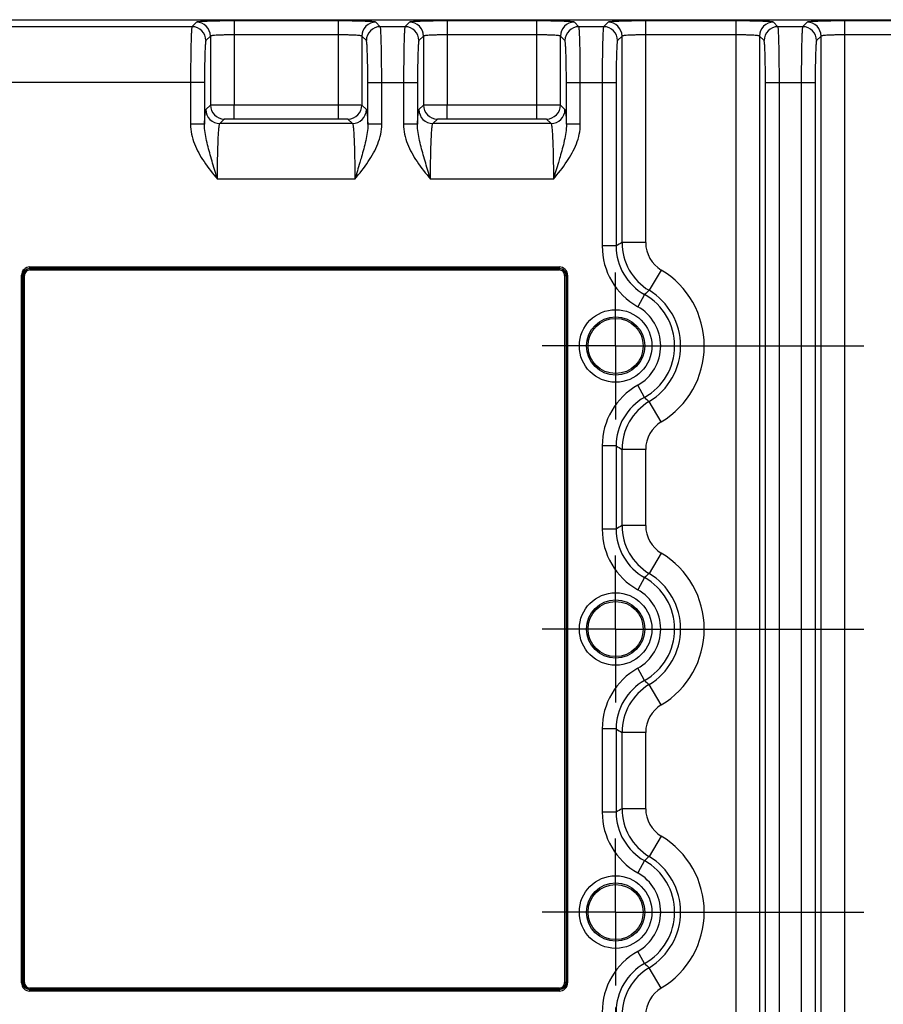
# Model space of a CAD drawing. Header units: inches. Extents: x 0 to 34, y 0 to 22.
# Tile 56 of 103: x 13.6 to 16, y 3.9 to 6.7. Entities that reach past the tile are written whole.
import ezdxf

# ---------------------------------------------------------------- set-up
doc = ezdxf.new("R2010")
doc.units = ezdxf.units.IN
doc.header["$LTSCALE"] = 1.87
doc.header["$MEASUREMENT"] = 0
doc.linetypes.add('CENTER', pattern=[0.6, 0.375, -0.075, 0.075, -0.075])
doc.layers.get('0').update_dxf_attribs({"linetype": 'CONTINUOUS'})
doc.layers.add('DIMENSIONS', color=7, linetype='CONTINUOUS')
doc.layers.add('THREAD', color=7, linetype='CONTINUOUS')
doc.styles.get("Standard").update_dxf_attribs({"font": 'txt', "width": 0.8})
doc.dimstyles.new('DIMSTYLE_1', dxfattribs={"dimtxt": 0.125, "dimasz": 0.18, "dimexe": 0.125, "dimexo": 0.0625, "dimgap": 0.0625, "dimtad": 0, "dimtih": 1, "dimtoh": 1, "dimzin": 4, "dimdsep": 46, "dimtxsty": 'STANDARD', "dimblk": '_FILLED', "dimblk1": '_FILLED', "dimblk2": '_FILLED', "dimcen": 0.09, "dimadec": 0, "dimazin": 0, "dimtp": 0.01, "dimtm": 0.01, "dimtfac": 1, "dimtofl": 0, "dimtmove": 0, "dimatfit": 3, "dimldrblk": '_FILLED', "dimfxl": 1, "dimtolj": 1, "dimtzin": 4, "dimarcsym": 0})

# ---------------------------------------------------------------- blocks, each defined once
blk = doc.blocks.new('_FILLED')
at = {"color": 0, "linetype": 'BYBLOCK'}
blk.add_solid([(0, 0), (-1, 0.174), (-1, -0.174)], dxfattribs=at)
blk = doc.blocks.new('*D14')
at = {"layer": 'DIMENSIONS', "color": 2, "linetype": 'CONTINUOUS'}
for p, q in [((15.2659, 3.9216), (15.2659, 2.3821)), ((12.4166, 3.3842), (12.4166, 2.3821)), ((12.4166, 2.5071), (13.2162, 2.5071)), ((15.2659, 2.5071), (14.4662, 2.5071))]:
    blk.add_line(p, q, dxfattribs=at)
at = {"layer": 'DIMENSIONS', "color": 2, "linetype": 'CONTINUOUS', "xscale": 0.18, "yscale": 0.18, "zscale": 0.18, "rotation": 180}
blk.add_blockref('_FILLED', (12.4166, 2.5071), dxfattribs=at)
at = {"layer": 'DIMENSIONS', "color": 2, "linetype": 'CONTINUOUS', "xscale": 0.18, "yscale": 0.18, "zscale": 0.18}
blk.add_blockref('_FILLED', (15.2659, 2.5071), dxfattribs=at)
at = {"layer": 'DIMENSIONS', "color": 2, "linetype": 'CONTINUOUS', "insert": (13.8412, 2.5696), "char_height": 0.125, "width": 1.125, "attachment_point": 2, "line_spacing_factor": 0.9}
blk.add_mtext('2.85{\\Ftxt.shx;\\W1.000000;\\H0.125000; }[72.4]', dxfattribs=at)
blk = doc.blocks.new('*D15')
at = {"layer": 'DIMENSIONS', "color": 2, "linetype": 'CONTINUOUS'}
for p, q in [((15.2659, 3.9216), (15.2659, 2.3821)), ((19.8539, 3.9216), (19.8539, 2.3821)), ((15.2659, 2.5071), (16.8849, 2.5071)), ((19.8539, 2.5071), (18.2349, 2.5071))]:
    blk.add_line(p, q, dxfattribs=at)
at = {"layer": 'DIMENSIONS', "color": 2, "linetype": 'CONTINUOUS', "xscale": 0.18, "yscale": 0.18, "zscale": 0.18, "rotation": 180}
blk.add_blockref('_FILLED', (15.2659, 2.5071), dxfattribs=at)
at = {"layer": 'DIMENSIONS', "color": 2, "linetype": 'CONTINUOUS', "xscale": 0.18, "yscale": 0.18, "zscale": 0.18}
blk.add_blockref('_FILLED', (19.8539, 2.5071), dxfattribs=at)
at = {"layer": 'DIMENSIONS', "color": 2, "linetype": 'CONTINUOUS', "insert": (17.5599, 2.5696), "char_height": 0.125, "width": 1.225, "attachment_point": 2, "line_spacing_factor": 0.9}
blk.add_mtext('4.59{\\Ftxt.shx;\\W1.000000;\\H0.125000; }[116.5]', dxfattribs=at)
blk = doc.blocks.new('*D17')
at = {"layer": 'DIMENSIONS', "color": 2, "linetype": 'CONTINUOUS'}
for p, q in [((12.3546, 4.7681), (12.3546, 0.8821)), ((20.9956, 3.2946), (20.9956, 0.8821)), ((12.3546, 1.0071), (16.0001, 1.0071)), ((20.9956, 1.0071), (17.3501, 1.0071))]:
    blk.add_line(p, q, dxfattribs=at)
at = {"layer": 'DIMENSIONS', "color": 2, "linetype": 'CONTINUOUS', "xscale": 0.18, "yscale": 0.18, "zscale": 0.18, "rotation": 180}
blk.add_blockref('_FILLED', (12.3546, 1.0071), dxfattribs=at)
at = {"layer": 'DIMENSIONS', "color": 2, "linetype": 'CONTINUOUS', "xscale": 0.18, "yscale": 0.18, "zscale": 0.18}
blk.add_blockref('_FILLED', (20.9956, 1.0071), dxfattribs=at)
at = {"layer": 'DIMENSIONS', "color": 2, "linetype": 'CONTINUOUS', "insert": (16.6751, 1.0696), "char_height": 0.125, "width": 1.225, "attachment_point": 2, "line_spacing_factor": 0.9}
blk.add_mtext('8.64{\\Ftxt.shx;\\W1.000000;\\H0.125000; }[219.5]', dxfattribs=at)

msp = doc.modelspace()

# ---------------------------------------------------------------- linework, layer by layer
at = {"color": 7, "linetype": 'CONTINUOUS'}
for p, q in [((13.5125, 6.7137), (20.8855, 6.7137)), ((14.0817, 6.7066), (14.069, 6.6939)), ((14.188, 6.7102), (14.1879, 6.4733)), ((14.4821, 6.7102), (14.188, 6.7102)), ((14.4821, 6.7102), (14.4821, 6.4339)), ((14.6011, 6.6939), (14.5883, 6.7066)), ((14.6835, 6.7066), (14.6708, 6.6939)), ((14.7898, 6.7102), (14.7898, 6.4733)), ((15.0431, 6.7102), (14.7898, 6.7102)), ((15.0431, 6.6709), (15.0431, 6.7102)), ((15.1621, 6.6939), (15.1494, 6.7066)), ((15.2446, 6.7066), (15.2318, 6.6939)), ((15.3508, 6.0838), (15.3508, 6.7102)), ((15.6055, 6.7102), (15.3508, 6.7102)), ((15.6055, 6.7102), (15.6055, 3.273)), ((15.7245, 6.6939), (15.7118, 6.7066)), ((15.807, 6.7066), (15.7942, 6.6939)), ((15.9132, 3.273), (15.9132, 6.7102)), ((16.6292, 6.7102), (15.9132, 6.7102)), ((14.069, 6.6939), (13.5125, 6.6939)), ((14.6708, 6.6939), (14.6011, 6.6939)), ((15.2318, 6.6939), (15.1621, 6.6939)), ((15.7942, 6.6939), (15.7245, 6.6939)), ((14.1211, 6.6673), (14.1083, 6.6545)), ((14.1211, 6.6673), (14.1211, 6.4724)), ((14.4821, 6.6709), (14.188, 6.6709)), ((14.549, 6.6673), (14.549, 6.4724)), ((14.5617, 6.6545), (14.549, 6.6673)), ((14.7229, 6.6673), (14.7101, 6.6545)), ((14.7229, 6.6673), (14.7229, 6.4724)), ((15.0431, 6.6709), (14.7898, 6.6709)), ((15.0431, 6.4733), (15.0431, 6.6709)), ((15.11, 6.4724), (15.11, 6.6673)), ((15.1228, 6.6545), (15.11, 6.6673)), ((15.2839, 6.6673), (15.2712, 6.6545)), ((15.2839, 6.0838), (15.2839, 6.6673)), ((15.6055, 6.6709), (15.3508, 6.6709)), ((15.6724, 6.6673), (15.6724, 3.3159)), ((15.6852, 6.6545), (15.6724, 6.6673)), ((15.8463, 6.6673), (15.8336, 6.6545)), ((15.8463, 3.3159), (15.8463, 6.6673)), ((16.6292, 6.6709), (15.9132, 6.6709)), ((14.1043, 6.5365), (13.5125, 6.5365)), ((14.065, 6.5365), (14.065, 6.4183)), ((14.1043, 6.5365), (14.1043, 6.4183)), ((14.5657, 6.4183), (14.5657, 6.5365)), ((14.5657, 6.5365), (14.7062, 6.5365)), ((14.6051, 6.4183), (14.6051, 6.5365)), ((14.6668, 6.5365), (14.6668, 6.4183)), ((14.7062, 6.5365), (14.7062, 6.4183)), ((15.1267, 6.4183), (15.1267, 6.5365)), ((15.1267, 6.5365), (15.2672, 6.5365)), ((15.1661, 6.4183), (15.1661, 6.5365)), ((15.2278, 6.5365), (15.2278, 6.0741)), ((15.2672, 6.5365), (15.2672, 6.0741)), ((15.6891, 3.4467), (15.6891, 6.5365)), ((15.6891, 6.5365), (15.8296, 6.5365)), ((15.7285, 3.4467), (15.7285, 6.5365)), ((15.7903, 6.5365), (15.7903, 3.4467)), ((15.8296, 6.5365), (15.8296, 3.4467)), ((14.1083, 6.4596), (14.1211, 6.4724)), ((14.1879, 6.4733), (14.4821, 6.4733)), ((14.188, 6.4339), (14.188, 6.4733)), ((14.549, 6.4724), (14.5617, 6.4596)), ((14.7101, 6.4596), (14.7229, 6.4724)), ((14.7898, 6.4339), (14.7898, 6.4733)), ((14.7898, 6.4733), (15.0431, 6.4733)), ((15.0431, 6.4339), (15.0431, 6.4733)), ((15.11, 6.4724), (15.1228, 6.4596)), ((14.1477, 6.4203), (14.1604, 6.433)), ((14.188, 6.4339), (14.4821, 6.4339)), ((14.5096, 6.433), (14.5224, 6.4203)), ((14.7495, 6.4203), (14.7622, 6.433)), ((14.7898, 6.4339), (15.0431, 6.4339)), ((15.0707, 6.433), (15.0834, 6.4203)), ((14.1043, 6.4183), (14.065, 6.4183)), ((14.5224, 6.4203), (14.1477, 6.4203)), ((14.6051, 6.4183), (14.5657, 6.4183)), ((14.7062, 6.4183), (14.6668, 6.4183)), ((15.0834, 6.4203), (14.7495, 6.4203)), ((15.1661, 6.4183), (15.1267, 6.4183)), ((14.529, 6.2629), (14.1411, 6.2629)), ((15.09, 6.2629), (14.7429, 6.2629)), ((15.2672, 6.0741), (15.2278, 6.0741)), ((15.3508, 6.0838), (15.2839, 6.0838)), ((13.6111, 6.011), (13.6111, 6.0149)), ((13.6111, 6.0149), (15.1067, 6.0149)), ((13.6111, 6.011), (13.6117, 6.0104)), ((13.6111, 6.011), (15.1067, 6.011)), ((15.1067, 6.011), (15.1061, 6.0104)), ((15.1067, 6.0149), (15.1067, 6.011)), ((13.5876, 3.9918), (13.5876, 5.9914)), ((13.5876, 5.9914), (13.5915, 5.9914)), ((13.5915, 3.9918), (13.5915, 5.9914)), ((13.5915, 5.9914), (13.5921, 5.9908)), ((13.5921, 3.9924), (13.5921, 5.9908)), ((13.5921, 5.9908), (13.596, 5.9908)), ((13.596, 3.9924), (13.596, 5.9908)), ((13.6117, 6.0065), (13.6117, 6.0104)), ((13.6117, 6.0104), (15.1061, 6.0104)), ((13.6117, 6.0065), (15.1061, 6.0065)), ((15.1061, 6.0104), (15.1061, 6.0065)), ((15.1218, 5.9908), (15.1218, 3.9924)), ((15.1218, 5.9908), (15.1258, 5.9908)), ((15.1263, 5.9914), (15.1258, 5.9908)), ((15.1258, 5.9908), (15.1258, 3.9924)), ((15.1263, 5.9914), (15.1263, 3.9918)), ((15.1263, 5.9914), (15.1303, 5.9914)), ((15.1303, 5.9914), (15.1303, 3.9918)), ((15.3947, 6.0062), (15.3603, 5.9488)), ((15.3475, 5.9369), (15.3282, 5.9026)), ((15.3475, 5.6463), (15.3282, 5.6806)), ((15.3947, 5.577), (15.3603, 5.6344)), ((15.2278, 5.5091), (15.2278, 5.2741)), ((15.2672, 5.5091), (15.2278, 5.5091)), ((15.2672, 5.5091), (15.2672, 5.2741)), ((15.2839, 5.2838), (15.2839, 5.4994)), ((15.3508, 5.4994), (15.2839, 5.4994)), ((15.3508, 5.2838), (15.3508, 5.4994)), ((15.2672, 5.2741), (15.2278, 5.2741)), ((15.3508, 5.2838), (15.2839, 5.2838)), ((15.3947, 5.2062), (15.3603, 5.1488)), ((15.3475, 5.1369), (15.3282, 5.1026)), ((15.3475, 4.8463), (15.3282, 4.8806)), ((15.3947, 4.777), (15.3603, 4.8344)), ((15.2278, 4.7091), (15.2278, 4.4741)), ((15.2672, 4.7091), (15.2278, 4.7091)), ((15.2672, 4.7091), (15.2672, 4.4741)), ((15.2839, 4.4838), (15.2839, 4.6994)), ((15.3508, 4.6994), (15.2839, 4.6994)), ((15.3508, 4.4838), (15.3508, 4.6994)), ((15.3508, 4.4838), (15.2839, 4.4838)), ((15.2672, 4.4741), (15.2278, 4.4741)), ((15.3947, 4.4062), (15.3603, 4.3488)), ((15.3475, 4.3369), (15.3282, 4.3026)), ((15.3475, 4.0463), (15.3282, 4.0806)), ((15.3947, 3.977), (15.3603, 4.0344)), ((13.5915, 3.9918), (13.5876, 3.9918)), ((13.5915, 3.9918), (13.5921, 3.9924)), ((13.596, 3.9924), (13.5921, 3.9924)), ((15.1258, 3.9924), (15.1218, 3.9924)), ((15.1263, 3.9918), (15.1258, 3.9924)), ((15.1303, 3.9918), (15.1263, 3.9918)), ((13.6111, 3.9722), (13.6117, 3.9728)), ((13.6111, 3.9683), (13.6111, 3.9722)), ((15.1067, 3.9722), (13.6111, 3.9722)), ((15.1067, 3.9683), (13.6111, 3.9683)), ((13.6117, 3.9728), (13.6117, 3.9767)), ((15.1061, 3.9767), (13.6117, 3.9767)), ((15.1061, 3.9728), (13.6117, 3.9728)), ((15.1061, 3.9767), (15.1061, 3.9728)), ((15.1067, 3.9722), (15.1061, 3.9728)), ((15.1067, 3.9722), (15.1067, 3.9683))]:
    msp.add_line(p, q, dxfattribs=at)
for centre, radius in [((15.2659, 5.7916), 0.1025), ((15.2659, 5.7916), 0.0824), ((15.2659, 5.7916), 0.0779), ((15.2659, 4.9916), 0.1025), ((15.2659, 4.9916), 0.0824), ((15.2659, 4.9916), 0.0779), ((15.2659, 4.1916), 0.1025), ((15.2659, 4.1916), 0.0824), ((15.2659, 4.1916), 0.0779)]:
    msp.add_circle(centre, radius, dxfattribs=at)
for centre, radius, start, end in [((14.0817, 6.6672), 0.0394, 0.0842, 89.9158), ((14.5884, 6.6672), 0.0394, 90.0842, 179.9158), ((14.6835, 6.6672), 0.0394, 0.0842, 89.9158), ((15.1494, 6.6672), 0.0394, 90.0842, 179.9158), ((15.2445, 6.6672), 0.0394, 0.0842, 89.9158), ((15.7118, 6.6672), 0.0394, 90.0842, 179.9158), ((15.8069, 6.6672), 0.0394, 0.0842, 89.9158), ((14.0689, 6.6545), 0.0394, 0.0842, 89.9158), ((14.6011, 6.6545), 0.0394, 90.0842, 179.9158), ((14.6707, 6.6545), 0.0394, 0.0842, 89.9158), ((15.1622, 6.6545), 0.0394, 90.0842, 179.9158), ((15.2318, 6.6545), 0.0394, 0.0842, 89.9158), ((15.7246, 6.6545), 0.0394, 90.0842, 179.9158), ((15.7942, 6.6545), 0.0394, 0.0842, 89.9158), ((14.1477, 6.4597), 0.0394, 180.0842, 269.9158), ((14.1605, 6.4724), 0.0394, 180.0842, 269.9158), ((14.5096, 6.4724), 0.0394, 270.0842, 359.9158), ((14.5223, 6.4597), 0.0394, 270.0842, 359.9158), ((14.7495, 6.4597), 0.0394, 180.0842, 269.9158), ((14.7623, 6.4724), 0.0394, 180.0842, 269.9158), ((15.0706, 6.4724), 0.0394, 270.0842, 359.9158), ((15.0834, 6.4597), 0.0394, 270.0842, 359.9158), ((15.4246, 6.0741), 0.1967, 179.9997, 240.6762), ((15.9402, 4.924), 1.3326, 119.5031, 120.3327), ((15.4245, 6.0741), 0.1573, 179.9871, 240.6921), ((15.4414, 6.0838), 0.1575, 180.0183, 238.9983), ((15.4413, 6.0838), 0.0905, 180, 239.0165), ((13.6117, 5.9908), 0.0196, 90.0329, 179.9671), ((15.1061, 5.9908), 0.0196, 0.0329, 89.9671), ((15.2659, 5.7916), 0.2503, 300.9834, 59.0166), ((15.7237, 5.5465), 0.5421, 132.0884, 133.9348), ((15.2659, 5.7916), 0.1667, 299.3272, 60.6726), ((15.2659, 5.7916), 0.1834, 300.9834, 59.0166), ((15.2659, 5.7916), 0.1273, 299.3242, 60.6758), ((15.4246, 5.5091), 0.1967, 119.3238, 180.0003), ((15.4245, 5.5091), 0.1573, 119.3081, 180.0129), ((15.4414, 5.4994), 0.1575, 121.0017, 179.9817), ((15.7236, 6.0367), 0.5421, 226.067, 227.9135), ((15.4413, 5.4994), 0.0905, 120.9835, 180), ((15.9402, 6.6592), 1.3326, 239.6673, 240.4969), ((15.4246, 5.2741), 0.1967, 179.9997, 240.6762), ((15.9402, 4.124), 1.3326, 119.5031, 120.3327), ((15.4245, 5.2741), 0.1573, 179.9871, 240.6921), ((15.4414, 5.2838), 0.1575, 180.0183, 238.9983), ((15.4413, 5.2838), 0.0905, 180, 239.0165), ((15.2659, 4.9916), 0.2503, 300.9834, 59.0166), ((15.7237, 4.7465), 0.5421, 132.0883, 133.9347), ((15.2659, 4.9916), 0.1834, 300.9834, 59.0166), ((15.2659, 4.9916), 0.1667, 299.3272, 60.6726), ((15.2659, 4.9916), 0.1273, 299.3242, 60.6758), ((15.4246, 4.7091), 0.1967, 119.3238, 180.0003), ((15.4245, 4.7091), 0.1573, 119.3081, 180.0129), ((15.7236, 5.2367), 0.5421, 226.0669, 227.9133), ((15.4414, 4.6994), 0.1575, 121.0017, 179.9817), ((15.4413, 4.6994), 0.0905, 120.9835, 180), ((15.9402, 5.8592), 1.3326, 239.6673, 240.4969), ((15.9402, 3.324), 1.3326, 119.5031, 120.3327), ((15.4414, 4.4838), 0.1575, 180.0183, 238.9983), ((15.4413, 4.4838), 0.0905, 180, 239.0165), ((15.4246, 4.4741), 0.1967, 179.9997, 240.6762), ((15.4245, 4.4741), 0.1573, 179.9871, 240.6921), ((15.2659, 4.1916), 0.2503, 300.9834, 59.0166), ((15.7237, 3.9465), 0.5421, 132.0883, 133.9347), ((15.2659, 4.1916), 0.1834, 300.9834, 59.0166), ((15.2659, 4.1916), 0.1667, 299.3272, 60.6726), ((15.2659, 4.1916), 0.1273, 299.3242, 60.6758), ((15.4246, 3.9091), 0.1967, 119.3238, 180.0003), ((15.4245, 3.9091), 0.1573, 119.3081, 180.0129), ((15.7236, 4.4367), 0.5421, 226.0669, 227.9133), ((15.4414, 3.8994), 0.1575, 121.0017, 179.9817), ((13.6117, 3.9924), 0.0196, 180.0329, 269.9671), ((15.1061, 3.9924), 0.0196, 270.0329, 359.9671), ((15.4413, 3.8994), 0.0905, 120.9835, 180)]:
    msp.add_arc(centre, radius, start, end, dxfattribs=at)
for points, knots in [([(14.188, 6.7102), (14.1747, 6.7102), (14.1554, 6.7101), (14.1308, 6.7097), (14.115, 6.7092), (14.1019, 6.7087), (14.0929, 6.7082), (14.0875, 6.7077), (14.0847, 6.7074), (14.0829, 6.7071), (14.0819, 6.7068), (14.0817, 6.7066)], [0, 0, 0, 0, 0.374316, 0.544169, 0.694089, 0.818514, 0.91294, 0.94782, 0.974034, 0.991401, 1, 1, 1, 1]), ([(14.5883, 6.7066), (14.5881, 6.7068), (14.5872, 6.7071), (14.5854, 6.7074), (14.5826, 6.7077), (14.5771, 6.7082), (14.5681, 6.7087), (14.5551, 6.7092), (14.5393, 6.7097), (14.5147, 6.7101), (14.4954, 6.7102), (14.4821, 6.7102)], [0, 0, 0, 0, 0.0086, 0.025967, 0.05218, 0.08706, 0.181487, 0.305911, 0.455829, 0.625681, 1, 1, 1, 1]), ([(14.7898, 6.7102), (14.7765, 6.7102), (14.7572, 6.7101), (14.7326, 6.7097), (14.7168, 6.7092), (14.7038, 6.7087), (14.6948, 6.7082), (14.6893, 6.7077), (14.6865, 6.7074), (14.6847, 6.7071), (14.6838, 6.7068), (14.6835, 6.7066)], [0, 0, 0, 0, 0.374316, 0.544169, 0.694089, 0.818514, 0.91294, 0.94782, 0.974034, 0.991401, 1, 1, 1, 1]), ([(15.1494, 6.7066), (15.1491, 6.7068), (15.1482, 6.7071), (15.1464, 6.7074), (15.1436, 6.7077), (15.1381, 6.7082), (15.1291, 6.7087), (15.1161, 6.7092), (15.1003, 6.7097), (15.0757, 6.7101), (15.0564, 6.7102), (15.0431, 6.7102)], [0, 0, 0, 0, 0.008599, 0.025967, 0.05218, 0.08706, 0.181486, 0.305912, 0.455831, 0.625684, 1, 1, 1, 1]), ([(15.3508, 6.7102), (15.3375, 6.7102), (15.3182, 6.7101), (15.2936, 6.7097), (15.2778, 6.7092), (15.2648, 6.7087), (15.2558, 6.7082), (15.2503, 6.7077), (15.2475, 6.7074), (15.2457, 6.7071), (15.2448, 6.7068), (15.2446, 6.7066)], [0, 0, 0, 0, 0.374319, 0.544171, 0.69409, 0.818514, 0.91294, 0.94782, 0.974033, 0.9914, 1, 1, 1, 1]), ([(15.7118, 6.7066), (15.7116, 6.7068), (15.7106, 6.7071), (15.7088, 6.7074), (15.706, 6.7077), (15.7006, 6.7082), (15.6916, 6.7087), (15.6785, 6.7092), (15.6627, 6.7097), (15.6381, 6.7101), (15.6188, 6.7102), (15.6055, 6.7102)], [0, 0, 0, 0, 0.0086, 0.025967, 0.05218, 0.08706, 0.181487, 0.305911, 0.455829, 0.625681, 1, 1, 1, 1]), ([(15.9132, 6.7102), (15.8999, 6.7102), (15.8806, 6.7101), (15.856, 6.7097), (15.8403, 6.7092), (15.8272, 6.7087), (15.8182, 6.7082), (15.8127, 6.7077), (15.8099, 6.7074), (15.8082, 6.7071), (15.8072, 6.7068), (15.807, 6.7066)], [0, 0, 0, 0, 0.374319, 0.544171, 0.69409, 0.818514, 0.91294, 0.94782, 0.974033, 0.9914, 1, 1, 1, 1]), ([(14.069, 6.6939), (14.0687, 6.6935), (14.0685, 6.6921), (14.0681, 6.6895), (14.0678, 6.6854), (14.0674, 6.6799), (14.0671, 6.6731), (14.0666, 6.6617), (14.0661, 6.6446), (14.0656, 6.6212), (14.0653, 6.5948), (14.0651, 6.5662), (14.065, 6.5465), (14.065, 6.5365)], [0, 0, 0, 0, 0.008329, 0.025568, 0.051713, 0.086547, 0.129768, 0.180991, 0.305481, 0.455478, 0.625459, 0.809245, 1, 1, 1, 1]), ([(14.6051, 6.5365), (14.6051, 6.5465), (14.605, 6.5662), (14.6048, 6.5948), (14.6044, 6.6212), (14.604, 6.6446), (14.6035, 6.6617), (14.603, 6.6731), (14.6027, 6.6799), (14.6023, 6.6854), (14.602, 6.6895), (14.6015, 6.6921), (14.6013, 6.6935), (14.6011, 6.6939)], [0, 0, 0, 0, 0.190755, 0.374541, 0.544522, 0.694519, 0.819009, 0.870232, 0.913453, 0.948287, 0.974432, 0.991671, 1, 1, 1, 1]), ([(14.6708, 6.6939), (14.6705, 6.6935), (14.6703, 6.6921), (14.6699, 6.6895), (14.6696, 6.6854), (14.6692, 6.6799), (14.6689, 6.6731), (14.6684, 6.6617), (14.6679, 6.6446), (14.6674, 6.6212), (14.6671, 6.5948), (14.6669, 6.5662), (14.6668, 6.5465), (14.6668, 6.5365)], [0, 0, 0, 0, 0.008329, 0.025568, 0.051713, 0.086547, 0.129768, 0.180991, 0.305481, 0.455478, 0.625459, 0.809245, 1, 1, 1, 1]), ([(15.1661, 6.5365), (15.1661, 6.5465), (15.166, 6.5662), (15.1658, 6.5948), (15.1655, 6.6212), (15.165, 6.6446), (15.1645, 6.6617), (15.164, 6.6731), (15.1637, 6.6799), (15.1633, 6.6854), (15.163, 6.6895), (15.1626, 6.6921), (15.1624, 6.6935), (15.1621, 6.6939)], [0, 0, 0, 0, 0.190755, 0.374541, 0.544522, 0.694519, 0.819009, 0.870232, 0.913453, 0.948287, 0.974432, 0.991671, 1, 1, 1, 1]), ([(15.2318, 6.6939), (15.2316, 6.6935), (15.2314, 6.6921), (15.2309, 6.6895), (15.2306, 6.6854), (15.2302, 6.6799), (15.2299, 6.6731), (15.2294, 6.6617), (15.2289, 6.6446), (15.2285, 6.6212), (15.2281, 6.5948), (15.2279, 6.5662), (15.2278, 6.5465), (15.2278, 6.5365)], [0, 0, 0, 0, 0.008329, 0.025568, 0.051713, 0.086547, 0.129768, 0.180991, 0.305481, 0.455478, 0.625459, 0.809245, 1, 1, 1, 1]), ([(15.7285, 6.5365), (15.7285, 6.5465), (15.7284, 6.5662), (15.7282, 6.5948), (15.7279, 6.6212), (15.7274, 6.6446), (15.7269, 6.6617), (15.7264, 6.6731), (15.7261, 6.6799), (15.7257, 6.6854), (15.7254, 6.6895), (15.725, 6.6921), (15.7248, 6.6935), (15.7245, 6.6939)], [0, 0, 0, 0, 0.190755, 0.374541, 0.544522, 0.694519, 0.819009, 0.870232, 0.913453, 0.948287, 0.974432, 0.991671, 1, 1, 1, 1]), ([(15.7942, 6.6939), (15.794, 6.6935), (15.7938, 6.6921), (15.7933, 6.6895), (15.793, 6.6854), (15.7927, 6.6799), (15.7923, 6.6731), (15.7918, 6.6617), (15.7913, 6.6446), (15.7909, 6.6212), (15.7905, 6.5948), (15.7903, 6.5662), (15.7903, 6.5465), (15.7903, 6.5365)], [0, 0, 0, 0, 0.008329, 0.025568, 0.051713, 0.086547, 0.129768, 0.180991, 0.305481, 0.455478, 0.625459, 0.809245, 1, 1, 1, 1]), ([(14.1083, 6.6545), (14.1081, 6.6543), (14.1078, 6.6532), (14.1075, 6.6513), (14.1071, 6.6482), (14.1066, 6.6421), (14.106, 6.6321), (14.1054, 6.6176), (14.105, 6.6001), (14.1045, 6.5727), (14.1043, 6.5513), (14.1043, 6.5365)], [0, 0, 0, 0, 0.008608, 0.025967, 0.052177, 0.087043, 0.181476, 0.305904, 0.455816, 0.625694, 1, 1, 1, 1]), ([(14.188, 6.6709), (14.1796, 6.6709), (14.1674, 6.6707), (14.1519, 6.6703), (14.142, 6.6699), (14.1338, 6.6693), (14.1274, 6.6689), (14.1237, 6.6681), (14.1214, 6.6678), (14.1211, 6.6673)], [0, 0, 0, 0, 0.373637, 0.543175, 0.692829, 0.8171, 0.911539, 0.972949, 1, 1, 1, 1]), ([(14.549, 6.6673), (14.5487, 6.6678), (14.5464, 6.6681), (14.5426, 6.6689), (14.5362, 6.6693), (14.5281, 6.6699), (14.5181, 6.6703), (14.5026, 6.6707), (14.4905, 6.6709), (14.4821, 6.6709)], [0, 0, 0, 0, 0.027028, 0.088415, 0.182845, 0.307114, 0.456775, 0.626326, 1, 1, 1, 1]), ([(14.5657, 6.5365), (14.5657, 6.5513), (14.5656, 6.5727), (14.5651, 6.6001), (14.5646, 6.6176), (14.564, 6.6321), (14.5635, 6.6421), (14.5629, 6.6482), (14.5626, 6.6513), (14.5622, 6.6532), (14.562, 6.6543), (14.5617, 6.6545)], [0, 0, 0, 0, 0.374306, 0.544184, 0.694096, 0.818524, 0.912957, 0.947823, 0.974033, 0.991392, 1, 1, 1, 1]), ([(14.7101, 6.6545), (14.7099, 6.6543), (14.7097, 6.6532), (14.7093, 6.6513), (14.7089, 6.6482), (14.7084, 6.6421), (14.7078, 6.6321), (14.7073, 6.6176), (14.7068, 6.6001), (14.7063, 6.5727), (14.7062, 6.5513), (14.7062, 6.5365)], [0, 0, 0, 0, 0.008608, 0.025967, 0.052177, 0.087043, 0.181476, 0.305904, 0.455816, 0.625694, 1, 1, 1, 1]), ([(14.7898, 6.6709), (14.7814, 6.6709), (14.7692, 6.6707), (14.7538, 6.6703), (14.7438, 6.6699), (14.7356, 6.6693), (14.7293, 6.6689), (14.7255, 6.6681), (14.7232, 6.6678), (14.7229, 6.6673)], [0, 0, 0, 0, 0.373637, 0.543175, 0.692829, 0.8171, 0.911539, 0.972949, 1, 1, 1, 1]), ([(15.11, 6.6673), (15.1097, 6.6678), (15.1074, 6.6681), (15.1036, 6.6689), (15.0973, 6.6693), (15.0891, 6.6699), (15.0792, 6.6703), (15.0637, 6.6707), (15.0515, 6.6709), (15.0431, 6.6709)], [0, 0, 0, 0, 0.027051, 0.088461, 0.1829, 0.307171, 0.456826, 0.626364, 1, 1, 1, 1]), ([(15.1267, 6.5365), (15.1267, 6.5513), (15.1266, 6.5727), (15.1261, 6.6001), (15.1256, 6.6176), (15.1251, 6.6321), (15.1245, 6.6421), (15.124, 6.6482), (15.1236, 6.6513), (15.1232, 6.6532), (15.123, 6.6543), (15.1228, 6.6545)], [0, 0, 0, 0, 0.374306, 0.544184, 0.694096, 0.818524, 0.912957, 0.947823, 0.974033, 0.991392, 1, 1, 1, 1]), ([(15.2712, 6.6545), (15.2709, 6.6543), (15.2707, 6.6532), (15.2703, 6.6513), (15.27, 6.6482), (15.2694, 6.6421), (15.2689, 6.6321), (15.2683, 6.6176), (15.2678, 6.6001), (15.2673, 6.5727), (15.2672, 6.5513), (15.2672, 6.5365)], [0, 0, 0, 0, 0.008608, 0.025967, 0.052177, 0.087043, 0.181476, 0.305904, 0.455816, 0.625694, 1, 1, 1, 1]), ([(15.3508, 6.6709), (15.3424, 6.6709), (15.3303, 6.6707), (15.3148, 6.6703), (15.3048, 6.6699), (15.2967, 6.6693), (15.2903, 6.6689), (15.2865, 6.6681), (15.2842, 6.6678), (15.2839, 6.6673)], [0, 0, 0, 0, 0.373675, 0.543226, 0.692887, 0.817155, 0.911585, 0.972972, 1, 1, 1, 1]), ([(15.6724, 6.6673), (15.6721, 6.6678), (15.6698, 6.6681), (15.6661, 6.6689), (15.6597, 6.6693), (15.6515, 6.6699), (15.6416, 6.6703), (15.6261, 6.6707), (15.6139, 6.6709), (15.6055, 6.6709)], [0, 0, 0, 0, 0.027028, 0.088415, 0.182845, 0.307114, 0.456775, 0.626326, 1, 1, 1, 1]), ([(15.6891, 6.5365), (15.6891, 6.5513), (15.689, 6.5727), (15.6885, 6.6001), (15.6881, 6.6176), (15.6875, 6.6321), (15.6869, 6.6421), (15.6864, 6.6482), (15.686, 6.6513), (15.6856, 6.6532), (15.6854, 6.6543), (15.6852, 6.6545)], [0, 0, 0, 0, 0.374306, 0.544184, 0.694096, 0.818524, 0.912957, 0.947823, 0.974033, 0.991392, 1, 1, 1, 1]), ([(15.8336, 6.6545), (15.8333, 6.6543), (15.8331, 6.6532), (15.8327, 6.6513), (15.8324, 6.6482), (15.8318, 6.6421), (15.8313, 6.6321), (15.8307, 6.6176), (15.8302, 6.6001), (15.8297, 6.5727), (15.8296, 6.5513), (15.8296, 6.5365)], [0, 0, 0, 0, 0.008608, 0.025967, 0.052177, 0.087043, 0.181476, 0.305904, 0.455816, 0.625694, 1, 1, 1, 1]), ([(15.9132, 6.6709), (15.9048, 6.6709), (15.8927, 6.6707), (15.8772, 6.6703), (15.8672, 6.6699), (15.8591, 6.6693), (15.8527, 6.6689), (15.8489, 6.6681), (15.8466, 6.6678), (15.8463, 6.6673)], [0, 0, 0, 0, 0.373675, 0.543226, 0.692887, 0.817155, 0.911585, 0.972972, 1, 1, 1, 1]), ([(14.1043, 6.4183), (14.1046, 6.4239), (14.1051, 6.4338), (14.1059, 6.4453), (14.1067, 6.4522), (14.1072, 6.4558), (14.1077, 6.4581), (14.108, 6.4593), (14.1083, 6.4596)], [0, 0, 0, 0, 0.40714, 0.713657, 0.826756, 0.912173, 0.969716, 1, 1, 1, 1]), ([(14.1211, 6.4724), (14.1216, 6.4726), (14.1236, 6.4725), (14.1275, 6.4728), (14.1338, 6.4729), (14.142, 6.473), (14.1519, 6.4731), (14.1674, 6.4733), (14.1796, 6.4733), (14.1879, 6.4733)], [0, 0, 0, 0, 0.025187, 0.08608, 0.180515, 0.305085, 0.455119, 0.625187, 1, 1, 1, 1]), ([(14.4821, 6.4733), (14.4905, 6.4733), (14.5026, 6.4733), (14.5181, 6.4731), (14.528, 6.473), (14.5362, 6.4729), (14.5425, 6.4728), (14.5465, 6.4725), (14.5485, 6.4726), (14.549, 6.4724)], [0, 0, 0, 0, 0.374728, 0.544773, 0.694801, 0.819375, 0.91383, 0.974777, 1, 1, 1, 1]), ([(14.5617, 6.4596), (14.562, 6.4593), (14.5624, 6.4581), (14.5629, 6.4558), (14.5634, 6.4522), (14.5641, 6.4453), (14.565, 6.4338), (14.5655, 6.4239), (14.5657, 6.4183)], [0, 0, 0, 0, 0.030269, 0.087813, 0.173263, 0.286401, 0.592933, 1, 1, 1, 1]), ([(14.7062, 6.4183), (14.7064, 6.4239), (14.7069, 6.4338), (14.7077, 6.4453), (14.7085, 6.4522), (14.709, 6.4558), (14.7095, 6.4581), (14.7098, 6.4593), (14.7101, 6.4596)], [0, 0, 0, 0, 0.40714, 0.713657, 0.826756, 0.912173, 0.969716, 1, 1, 1, 1]), ([(14.7229, 6.4724), (14.7234, 6.4726), (14.7254, 6.4725), (14.7294, 6.4728), (14.7356, 6.4729), (14.7438, 6.473), (14.7538, 6.4731), (14.7693, 6.4733), (14.7814, 6.4733), (14.7898, 6.4733)], [0, 0, 0, 0, 0.025187, 0.08608, 0.180515, 0.305085, 0.455119, 0.625187, 1, 1, 1, 1]), ([(15.0431, 6.4733), (15.0515, 6.4733), (15.0637, 6.4733), (15.0791, 6.4731), (15.0891, 6.473), (15.0973, 6.4729), (15.1035, 6.4728), (15.1075, 6.4725), (15.1095, 6.4726), (15.11, 6.4724)], [0, 0, 0, 0, 0.374813, 0.544881, 0.694915, 0.819485, 0.91392, 0.974813, 1, 1, 1, 1]), ([(15.1228, 6.4596), (15.1231, 6.4593), (15.1234, 6.4581), (15.1239, 6.4558), (15.1244, 6.4522), (15.1252, 6.4453), (15.126, 6.4338), (15.1265, 6.4239), (15.1267, 6.4183)], [0, 0, 0, 0, 0.030269, 0.087813, 0.173264, 0.286401, 0.592934, 1, 1, 1, 1]), ([(14.1604, 6.433), (14.1606, 6.4332), (14.1615, 6.4332), (14.1631, 6.4334), (14.1657, 6.4335), (14.1706, 6.4338), (14.1781, 6.4339), (14.1845, 6.4339), (14.188, 6.4339)], [0, 0, 0, 0, 0.02585, 0.086937, 0.181388, 0.305864, 0.625611, 1, 1, 1, 1]), ([(14.4821, 6.4339), (14.4855, 6.4339), (14.4919, 6.4339), (14.4995, 6.4338), (14.5044, 6.4335), (14.507, 6.4334), (14.5086, 6.4332), (14.5095, 6.4332), (14.5096, 6.433)], [0, 0, 0, 0, 0.374372, 0.69413, 0.818612, 0.91306, 0.974164, 1, 1, 1, 1]), ([(14.7622, 6.433), (14.7624, 6.4332), (14.7633, 6.4332), (14.7649, 6.4334), (14.7675, 6.4335), (14.7724, 6.4338), (14.78, 6.4339), (14.7863, 6.4339), (14.7898, 6.4339)], [0, 0, 0, 0, 0.02585, 0.086937, 0.181388, 0.305864, 0.625611, 1, 1, 1, 1]), ([(15.0431, 6.4339), (15.0466, 6.4339), (15.0529, 6.4339), (15.0605, 6.4338), (15.0654, 6.4335), (15.068, 6.4334), (15.0696, 6.4332), (15.0705, 6.4332), (15.0707, 6.433)], [0, 0, 0, 0, 0.374389, 0.694136, 0.818612, 0.913063, 0.97415, 1, 1, 1, 1]), ([(14.065, 6.4183), (14.065, 6.3994), (14.0736, 6.3615), (14.0924, 6.3284), (14.103, 6.3127)], [0, 0, 0, 0, 0.499385, 1, 1, 1, 1]), ([(14.1223, 6.3257), (14.1179, 6.341), (14.1095, 6.3713), (14.1042, 6.4027), (14.1043, 6.4183)], [0, 0, 0, 0, 0.505224, 1, 1, 1, 1]), ([(14.141, 6.2629), (14.141, 6.2729), (14.1411, 6.2926), (14.1415, 6.3212), (14.1421, 6.3476), (14.1429, 6.371), (14.1438, 6.3903), (14.1448, 6.4037), (14.1457, 6.4118), (14.1462, 6.4159), (14.1469, 6.4185), (14.1473, 6.42), (14.1477, 6.4203)], [0, 0, 0, 0, 0.190565, 0.374167, 0.54388, 0.693638, 0.817961, 0.912364, 0.94726, 0.973537, 0.991045, 1, 1, 1, 1]), ([(14.5224, 6.4203), (14.5228, 6.42), (14.5232, 6.4185), (14.5238, 6.4159), (14.5244, 6.4118), (14.5253, 6.4037), (14.5262, 6.3903), (14.5272, 6.371), (14.528, 6.3477), (14.5286, 6.3212), (14.5289, 6.2926), (14.529, 6.2729), (14.529, 6.2629)], [0, 0, 0, 0, 0.008949, 0.02645, 0.052719, 0.087598, 0.181978, 0.306279, 0.456041, 0.625793, 0.809438, 1, 1, 1, 1]), ([(14.5657, 6.4183), (14.5659, 6.4027), (14.5605, 6.3713), (14.5522, 6.341), (14.5478, 6.3257)], [0, 0, 0, 0, 0.494729, 1, 1, 1, 1]), ([(14.567, 6.3127), (14.5776, 6.3284), (14.5964, 6.3615), (14.6051, 6.3994), (14.6051, 6.4183)], [0, 0, 0, 0, 0.500826, 1, 1, 1, 1]), ([(14.6668, 6.4183), (14.6668, 6.3994), (14.6754, 6.3615), (14.6943, 6.3284), (14.7048, 6.3127)], [0, 0, 0, 0, 0.499385, 1, 1, 1, 1]), ([(14.7241, 6.3257), (14.7197, 6.341), (14.7113, 6.3713), (14.706, 6.4027), (14.7062, 6.4183)], [0, 0, 0, 0, 0.505224, 1, 1, 1, 1]), ([(14.7429, 6.2629), (14.7429, 6.2729), (14.7429, 6.2926), (14.7433, 6.3212), (14.7439, 6.3476), (14.7447, 6.371), (14.7456, 6.3903), (14.7466, 6.4037), (14.7475, 6.4118), (14.7481, 6.4159), (14.7487, 6.4185), (14.7491, 6.42), (14.7495, 6.4203)], [0, 0, 0, 0, 0.190565, 0.374167, 0.54388, 0.693638, 0.817961, 0.912364, 0.94726, 0.973537, 0.991045, 1, 1, 1, 1]), ([(15.0834, 6.4203), (15.0838, 6.42), (15.0842, 6.4185), (15.0849, 6.4159), (15.0854, 6.4118), (15.0863, 6.4037), (15.0873, 6.3903), (15.0882, 6.371), (15.089, 6.3477), (15.0896, 6.3212), (15.09, 6.2926), (15.09, 6.2729), (15.09, 6.2629)], [0, 0, 0, 0, 0.008949, 0.02645, 0.052719, 0.087598, 0.181978, 0.306279, 0.456042, 0.625794, 0.809438, 1, 1, 1, 1]), ([(15.1267, 6.4183), (15.1269, 6.4027), (15.1216, 6.3713), (15.1132, 6.341), (15.1088, 6.3257)], [0, 0, 0, 0, 0.494729, 1, 1, 1, 1]), ([(15.1281, 6.3127), (15.1386, 6.3284), (15.1575, 6.3615), (15.1661, 6.3994), (15.1661, 6.4183)], [0, 0, 0, 0, 0.500826, 1, 1, 1, 1]), ([(14.141, 6.2629), (14.1394, 6.2681), (14.1331, 6.289), (14.1268, 6.31), (14.1223, 6.3257)], [0, 0, 0, 0, 0.252051, 1, 1, 1, 1]), ([(14.5478, 6.3257), (14.5463, 6.3205), (14.5402, 6.2995), (14.5338, 6.2786), (14.529, 6.2629)], [0, 0, 0, 0, 0.247225, 1, 1, 1, 1]), ([(14.7429, 6.2629), (14.7412, 6.2681), (14.7349, 6.289), (14.7286, 6.31), (14.7241, 6.3257)], [0, 0, 0, 0, 0.252051, 1, 1, 1, 1]), ([(15.1088, 6.3257), (15.1073, 6.3205), (15.1012, 6.2995), (15.0948, 6.2786), (15.09, 6.2629)], [0, 0, 0, 0, 0.247225, 1, 1, 1, 1]), ([(13.6111, 6.0149), (13.6051, 6.0149), (13.5926, 6.0099), (13.5876, 5.9974), (13.5876, 5.9914)], [0, 0, 0, 0, 0.49997, 1, 1, 1, 1]), ([(13.5915, 5.9914), (13.5915, 5.9964), (13.5957, 6.0068), (13.6061, 6.011), (13.6111, 6.011)], [0, 0, 0, 0, 0.500203, 1, 1, 1, 1]), ([(15.1303, 5.9914), (15.1303, 5.9974), (15.1253, 6.0099), (15.1127, 6.0149), (15.1067, 6.0149)], [0, 0, 0, 0, 0.49997, 1, 1, 1, 1]), ([(15.1067, 6.011), (15.1117, 6.011), (15.1222, 6.0068), (15.1263, 5.9964), (15.1263, 5.9914)], [0, 0, 0, 0, 0.500203, 1, 1, 1, 1]), ([(13.6117, 6.0065), (13.6077, 6.0065), (13.5994, 6.0031), (13.596, 5.9948), (13.596, 5.9908)], [0, 0, 0, 0, 0.499736, 1, 1, 1, 1]), ([(15.1218, 5.9908), (15.1218, 5.9948), (15.1185, 6.0031), (15.1101, 6.0065), (15.1061, 6.0065)], [0, 0, 0, 0, 0.499736, 1, 1, 1, 1]), ([(13.5876, 3.9918), (13.5876, 3.9858), (13.5926, 3.9733), (13.6051, 3.9683), (13.6111, 3.9683)], [0, 0, 0, 0, 0.49997, 1, 1, 1, 1]), ([(13.6111, 3.9722), (13.6061, 3.9722), (13.5957, 3.9764), (13.5915, 3.9868), (13.5915, 3.9918)], [0, 0, 0, 0, 0.500203, 1, 1, 1, 1]), ([(13.596, 3.9924), (13.596, 3.9884), (13.5994, 3.9801), (13.6077, 3.9767), (13.6117, 3.9767)], [0, 0, 0, 0, 0.499736, 1, 1, 1, 1]), ([(15.1061, 3.9767), (15.1101, 3.9767), (15.1185, 3.9801), (15.1218, 3.9884), (15.1218, 3.9924)], [0, 0, 0, 0, 0.499736, 1, 1, 1, 1]), ([(15.1067, 3.9683), (15.1127, 3.9683), (15.1253, 3.9733), (15.1303, 3.9858), (15.1303, 3.9918)], [0, 0, 0, 0, 0.49997, 1, 1, 1, 1]), ([(15.1263, 3.9918), (15.1263, 3.9868), (15.1222, 3.9764), (15.1117, 3.9722), (15.1067, 3.9722)], [0, 0, 0, 0, 0.500203, 1, 1, 1, 1])]:
    msp.add_open_spline(points, degree=3, knots=knots, dxfattribs=at)
for points in [[(14.103, 6.3127), (14.1147, 6.2954), (14.1278, 6.279), (14.1411, 6.2629)], [(14.529, 6.2629), (14.5422, 6.279), (14.5554, 6.2954), (14.567, 6.3127)], [(14.7048, 6.3127), (14.7165, 6.2954), (14.7296, 6.279), (14.7429, 6.2629)], [(15.09, 6.2629), (15.1033, 6.279), (15.1164, 6.2954), (15.1281, 6.3127)]]:
    msp.add_open_spline(points, degree=3, dxfattribs=at)
at = {"layer": 'THREAD', "color": 7, "linetype": 'CENTER'}
for p, q in [((15.2659, 5.7916), (15.2659, 5.9991)), ((15.2659, 5.7916), (15.0584, 5.7916)), ((15.2659, 5.7916), (15.2659, 5.5841)), ((15.2659, 5.7916), (19.6464, 5.7916)), ((15.2659, 4.9916), (15.2659, 5.1991)), ((15.2659, 4.9916), (15.0584, 4.9916)), ((15.2659, 4.9916), (15.2659, 4.7841)), ((15.2659, 4.9916), (19.6464, 4.9916)), ((15.2659, 4.1916), (15.2659, 4.3991)), ((15.2659, 4.1916), (15.0584, 4.1916)), ((15.2659, 4.1916), (15.2659, 3.9841)), ((15.2659, 4.1916), (19.5919, 4.1916))]:
    msp.add_line(p, q, dxfattribs=at)

# ---------------------------------------------------------------- dimensions: what is measured, and where the dimension line sits
at = {"layer": 'DIMENSIONS', "color": 2, "linetype": 'CONTINUOUS'}
for base, p1, p2, picture, middle in [((20.9956, 1.0071), (12.3546, 4.8306), (20.9956, 3.3571), '*D17', (16.6751, 1.0071)), ((15.2659, 2.5071), (12.4166, 3.4467), (15.2659, 3.9841), '*D14', (13.8412, 2.5071)), ((19.8539, 2.5071), (15.2659, 3.9841), (19.8539, 3.9841), '*D15', (17.5599, 2.5071))]:
    dim = msp.add_linear_dim(base=base, p1=p1, p2=p2, dimstyle='DIMSTYLE_1', dxfattribs=at)
    dim.commit()
    dim.dimension.update_dxf_attribs({"geometry": picture, "text_midpoint": middle, "dimtype": 160})

doc.saveas('drawing.dxf')
